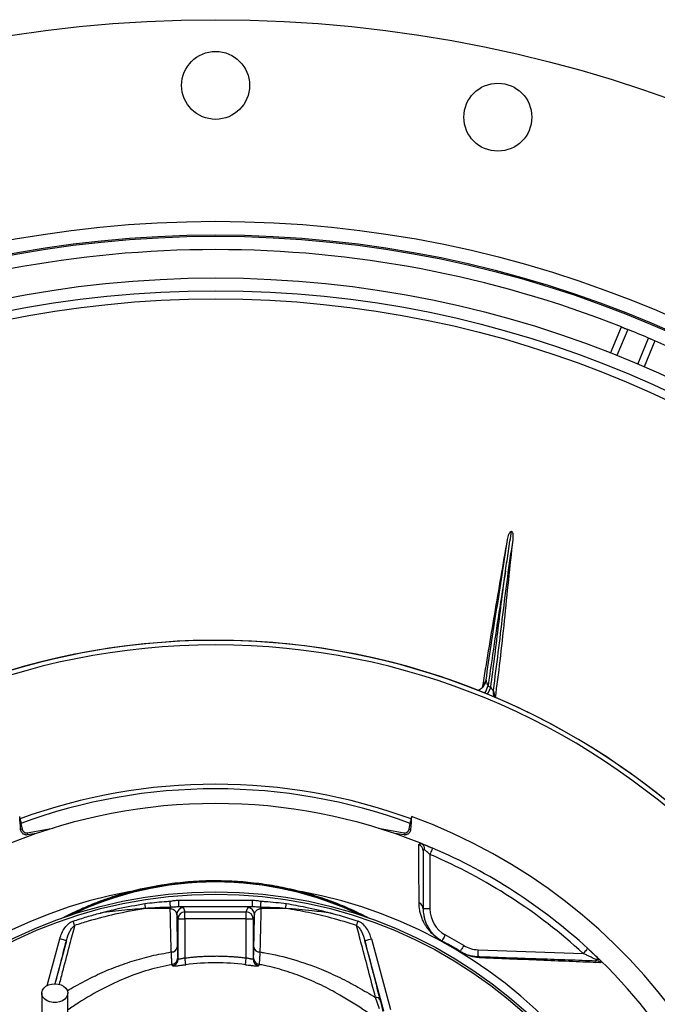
# Model space of a CAD drawing. Header units: millimetres. Extents: x 3239 to 9129, y 3304 to 9194.
# Tile 11 of 12: x 5751 to 7159, y 7021 to 9194. Entities that reach past the tile are written whole.
import ezdxf

# ---------------------------------------------------------------- set-up
doc = ezdxf.new("R2010")
doc.units = ezdxf.units.MM
doc.header["$LTSCALE"] = 5

msp = doc.modelspace()

# ---------------------------------------------------------------- linework, layer by layer
at = {"color": 7, "linetype": 'Continuous', "lineweight": 25}
for p, q in [((7055.4, 8458.3), (7079.4, 8516)), ((7153.3, 8485.4), (7129.3, 8427.7)), ((6785.1, 7723.2), (6791.2, 7720.8)), ((5753.4, 7424.7), (5751.2, 7435.3)), ((6616.1, 7435.3), (6613.9, 7424.7)), ((5753.4, 7424.7), (5754.1, 7420.3)), ((5754.1, 7420.3), (5756.4, 7407.5)), ((6610.9, 7407.5), (6613.1, 7420.3)), ((6613.1, 7420.3), (6613.9, 7424.7)), ((5756.4, 7407.5), (5753.2, 7406.9)), ((5767.5, 7399.7), (5824.3, 7409.7)), ((5767.5, 7399.7), (5768.4, 7394.8)), ((6543, 7409.7), (6599.8, 7399.7)), ((6599.8, 7399.7), (6598.9, 7394.8)), ((6610.9, 7407.5), (6614, 7406.9)), ((6638.1, 7375.9), (6662.8, 7365.6)), ((6656.9, 7351.8), (6656.9, 7231.3)), ((6102.3, 7235.9), (6102.3, 7250.9)), ((6102.3, 7250.9), (6265, 7250.9)), ((6265, 7235.9), (6265, 7250.9)), ((6100.9, 7209.8), (6097.8, 7219.1)), ((6265, 7235.9), (6102.3, 7235.9)), ((6112.8, 7234.1), (6115.9, 7224.8)), ((6115.9, 7209.8), (6115.9, 7224.8)), ((6115.9, 7224.8), (6251.4, 7224.8)), ((6251.4, 7224.8), (6254.5, 7234.1)), ((6251.4, 7209.8), (6251.4, 7224.8)), ((6269.5, 7219.1), (6266.4, 7209.8)), ((6656.9, 7231.3), (6641.9, 7231.3)), ((6100.9, 7120.7), (6100.9, 7209.8)), ((6100.9, 7209.8), (6115.9, 7209.8)), ((6115.9, 7209.8), (6115.9, 7123.2)), ((6251.4, 7209.8), (6115.9, 7209.8)), ((6251.4, 7123.2), (6251.4, 7209.8)), ((6251.4, 7209.8), (6266.4, 7209.8)), ((6266.4, 7209.8), (6266.4, 7120.7)), ((6554.9, 7005.6), (6513.1, 7161.4)), ((6527.6, 7165.3), (6569.4, 7009.4)), ((6762.9, 7141.3), (6995, 7133.2)), ((6100, 7123.7), (6100.9, 7120.7)), ((6266.4, 7120.7), (6267.2, 7123.7)), ((6545.2, 7010.9), (6536.8, 7035.7))]:
    msp.add_line(p, q, dxfattribs=at)
at = {"color": 8, "linetype": 'Continuous', "lineweight": 25}
for p, q in [((7093.3, 8510.5), (7069.4, 8452.7)), ((7115.6, 8433.6), (7139.5, 8491.3)), ((5812.2, 7062.5), (5839.7, 7165.3)), ((5854.2, 7161.4), (5828.7, 7066.2))]:
    msp.add_line(p, q, dxfattribs=at)
at = {"color": 7, "linetype": 'Continuous', "lineweight": 25, "flags": 128}
for points in [[(6662.8, 7365.6), (6662.7, 7365.3), (6662.3, 7364.6), (6661.8, 7363.3), (6661, 7361.6), (6660.1, 7359.5), (6659.1, 7357.1), (6658, 7354.5), (6656.9, 7351.8)], [(6029.2, 7232.6), (6029, 7233.7), (6028.8, 7234.9), (6028.6, 7236.1), (6028.4, 7237.5), (6028.2, 7238.9), (6028, 7240.3), (6027.7, 7241.8), (6027.5, 7243.3)], [(6084, 7235), (6083.9, 7236.1), (6083.8, 7237.4), (6083.8, 7238.9), (6083.7, 7240.6), (6083.6, 7242.4), (6083.5, 7244.4), (6083.4, 7246.4), (6083.3, 7248.5)], [(6283.3, 7235), (6283.4, 7236.1), (6283.4, 7237.4), (6283.5, 7238.9), (6283.6, 7240.6), (6283.7, 7242.4), (6283.8, 7244.4), (6283.9, 7246.4), (6284, 7248.5)], [(6338.1, 7232.6), (6338.3, 7233.7), (6338.5, 7234.9), (6338.7, 7236.1), (6338.9, 7237.5), (6339.1, 7238.9), (6339.3, 7240.3), (6339.6, 7241.8), (6339.8, 7243.3)], [(5872.5, 7194.9), (5872.2, 7195.9), (5871.8, 7197), (5871.4, 7198.2), (5871, 7199.4), (5870.6, 7200.6), (5870.2, 7201.9), (5869.7, 7203.2), (5869.3, 7204.5)], [(6494.8, 7194.9), (6495.1, 7195.9), (6495.5, 7197), (6495.9, 7198.2), (6496.3, 7199.4), (6496.7, 7200.6), (6497.1, 7201.9), (6497.5, 7203.2), (6498, 7204.5)], [(6690.6, 7174.3), (6689.2, 7171.7), (6687.9, 7169.2), (6686.6, 7167), (6685.5, 7165), (6684.6, 7163.3), (6684, 7162.1), (6683.5, 7161.4), (6683.4, 7161.1)], [(5854.2, 7161.4), (5853.9, 7161.5), (5853, 7161.7), (5851.6, 7162.1), (5849.8, 7162.6), (5847.7, 7163.1), (5845.2, 7163.8), (5842.5, 7164.5), (5839.7, 7165.3)], [(6513.1, 7161.4), (6513.4, 7161.5), (6514.3, 7161.7), (6515.6, 7162.1), (6517.4, 7162.6), (6519.6, 7163.1), (6522.1, 7163.8), (6524.8, 7164.5), (6527.6, 7165.3)], [(6683.4, 7161.1), (6683.4, 7161.1), (6683.4, 7161.1), (6683.4, 7161.1), (6683.4, 7161), (6683.3, 7161), (6683.3, 7160.9), (6683.3, 7160.9), (6683.2, 7160.8)], [(6731.4, 7150.7), (6729.9, 7148.2), (6728.4, 7145.8), (6727.1, 7143.6), (6725.9, 7141.7), (6724.9, 7140.1), (6724.2, 7138.9), (6723.8, 7138.1), (6723.6, 7137.9)], [(6723.6, 7137.9), (6723.6, 7137.9), (6723.6, 7137.9), (6723.6, 7137.9), (6723.6, 7137.8), (6723.5, 7137.8), (6723.5, 7137.7), (6723.5, 7137.6), (6723.4, 7137.6)], [(6762.9, 7141.3), (6762.8, 7138.4), (6762.7, 7135.6), (6762.6, 7133), (6762.5, 7130.7), (6762.5, 7128.8), (6762.4, 7127.5), (6762.4, 7126.6), (6762.4, 7126.3)], [(7005.1, 7144.3), (7004.9, 7144), (7004.4, 7143.4), (7003.4, 7142.4), (7002.2, 7141), (7000.6, 7139.3), (6998.9, 7137.4), (6997, 7135.4), (6995, 7133.2)], [(7005.1, 7144.3), (7012.9, 7137.1), (7034, 7116.9)], [(6117.8, 7108.4), (6117.7, 7108.9), (6117.6, 7109.8), (6117.4, 7111.3), (6117.2, 7113.1), (6116.9, 7115.3), (6116.6, 7117.8), (6116.2, 7120.5), (6115.9, 7123.2)], [(6249.5, 7108.4), (6249.6, 7108.9), (6249.7, 7109.8), (6249.9, 7111.3), (6250.1, 7113.1), (6250.4, 7115.3), (6250.7, 7117.8), (6251, 7120.5), (6251.4, 7123.2)], [(5828.6, 7066.2), (5835.8, 7065.6), (5842.5, 7063.7), (5848.3, 7060.7), (5852.9, 7056.7), (5856, 7052), (5857.3, 7046.9), (5856.9, 7041.7), (5854.7, 7036.8), (5850.8, 7032.4), (5845.5, 7028.9), (5839.2, 7026.4), (5832.2, 7025.1), (5825, 7025.1), (5818.1, 7026.4), (5811.7, 7028.9), (5806.5, 7032.4), (5802.6, 7036.8), (5800.4, 7041.7), (5799.9, 7046.9), (5801.3, 7052), (5804.4, 7056.7), (5809, 7060.7), (5814.8, 7063.7), (5821.5, 7065.6), (5828.6, 7066.2)]]:
    msp.add_lwpolyline(points, dxfattribs=at)
at = {"color": 7, "linetype": 'Continuous', "lineweight": 25}
for centre, radius in [((6183.6, 6249.1), 2945), ((6183.6, 9049.1), 75), ((6806.7, 8978.9), 75), ((6183.6, 6249.1), 2500), ((6183.6, 6249.1), 2470), ((6183.6, 6249.1), 2467), ((6183.6, 6249.1), 2375), ((6183.6, 6249.1), 2346.9), ((6183.6, 6249.1), 2328.7), ((6183.6, 6249.1), 1020), ((6183.6, 6249.1), 1015)]:
    msp.add_circle(centre, radius, dxfattribs=at)
for centre, radius, start, end in [((6183.6, 6249.1), 2437.5, 68.4403, 111.5597), ((6183.6, 6249.1), 2437.5, 66.9123, 68.0877), ((6183.6, 6249.1), 2437.5, 23.4403, 66.5597), ((6183.6, 6249.1), 1575, 273.774, 266.226), ((6183.6, 6249.1), 1575, 273.774, 157.5), ((6183.6, 6249.1), 1565, 273.8174, 266.1826), ((6751.7, 7740.5), 29.3, 320.4105, 351.6789), ((6824.9, 7710.9), 28.9, 172.9932, 201.9375), ((6183.6, 6249.1), 1257.5, 69.9315, 110.067), ((6183.6, 6249.1), 1247.5, 69.8618, 110.1382), ((6183.6, 6249.1), 1215, 68.1183, 111.8817), ((6183.6, 6249.1), 1262.6, 290.0275, 69.9725), ((5765.9, 7409.1), 9.59, 190, 280), ((6601.4, 7409.1), 9.59, 260, 350), ((6627.3, 7359.9), 14.6, 0.4741, 69.9722), ((6183.6, 6249.1), 1200, 47.4582, 66.7751), ((6183.6, 6249.1), 1215, 47.4582, 66.7751), ((6183.6, 6554.1), 737.5, 63.7466, 116.2534), ((6183.6, 6249.1), 1038.2, 100.4364, 259.5636), ((6000.5, 7278.6), 9.85, 240.0427, 281.6895), ((6366.8, 7278.6), 9.85, 258.3105, 299.9573), ((6183.6, 6249.1), 1038.2, 280.4364, 79.5636), ((6627.3, 7231.2), 14.5, 0.4502, 67.5658), ((6107.5, 7229.5), 24.1, 166.7905, 173.1869), ((6112.8, 7219.1), 15, 90.0264, 179.9039), ((6115.9, 7209.8), 15, 90.0261, 179.9039), ((6251.4, 7209.8), 15, 0.0961, 89.9739), ((6254.5, 7219.1), 15, 0.0963, 89.9735), ((6259.8, 7229.5), 24.1, 6.8129, 13.2124), ((6721.9, 7231.3), 65, 180, 241.279), ((6183.6, 6249.1), 1055, 58.721, 61.279), ((6183.6, 6249.1), 1039.6, 58.721, 61.279), ((6183.6, 6249.1), 1040, 58.721, 61.279), ((6765.2, 7206.3), 65, 238.721, 268), ((6086.3, 7149.5), 13.1, 268.3218, 349.7583), ((6281, 7149.5), 13.1, 190.2398, 271.6729), ((6085, 7123.8), 15, 280.4624, 359.9019), ((6085.9, 7120.8), 15, 280.4469, 359.8715), ((6281.4, 7120.8), 15, 180.1285, 259.5531), ((6282.2, 7123.8), 15, 180.0982, 259.5371), ((6761.9, 7113.4), 13, 51.1748, 87.7707), ((7022, 7103.4), 13.8, 41.9581, 87.7201), ((6183.6, 6249.1), 1215, 13.4126, 45.5852), ((6538.6, 7026.7), 9.22, 32.5796, 100.9485)]:
    msp.add_arc(centre, radius, start, end, dxfattribs=at)
at = {"color": 8, "linetype": 'Continuous', "lineweight": 25}
for centre, radius, start, end in [((6544.9, 7821.5), 259.5, 333.9491, 337.7381), ((6557.3, 7817.7), 253.2, 333.6085, 337.5016), ((6183.6, 6554.1), 736.8, 64.1486, 115.8514)]:
    msp.add_arc(centre, radius, start, end, dxfattribs=at)
at = {"color": 7, "linetype": 'Continuous', "lineweight": 25}
for points, knots in [([(7079.4, 8516), (7079.7, 8515.9), (7080.1, 8515.7), (7083.2, 8514.5), (7086.1, 8513.3), (7089.6, 8511.9), (7091.8, 8511.1), (7093, 8510.6), (7093.3, 8510.5)], [0, 0, 0, 0, 0.420918, 0.59041, 0.800304, 0.888882, 0.978271, 1, 1, 1, 1]), ([(7139.5, 8491.3), (7140.3, 8491), (7142, 8490.3), (7144.7, 8489.1), (7148, 8487.7), (7151.8, 8486), (7153.2, 8485.5), (7153.3, 8485.4), (7153.3, 8485.4)], [0, 0, 0, 0, 0.07449, 0.148613, 0.275874, 0.500914, 0.923768, 1, 1, 1, 1]), ([(6823.7, 7977.9), (6825.8, 7992.4), (6828, 8006.9), (6832.3, 8035.9), (6834.5, 8050.4), (6836.8, 8064.9)], [0, 0, 0, 0, 0.5, 0.5, 1, 1, 1, 1]), ([(6828, 8046.7), (6828.9, 8050.7), (6829.9, 8055.5), (6832.3, 8060.9), (6833.6, 8062.9), (6834.8, 8064.2), (6835.6, 8064.7), (6836.3, 8064.9), (6836.7, 8064.9), (6836.8, 8064.9)], [0, 0, 0, 0, 0.571754, 0.702656, 0.837494, 0.90099, 0.95202, 0.983582, 1, 1, 1, 1]), ([(6836.8, 8064.9), (6837, 8064.8), (6837.4, 8064.6), (6838.2, 8063.8), (6839.4, 8061.4), (6840.3, 8055.4), (6839.9, 8050), (6839.6, 8046.4)], [0, 0, 0, 0, 0.030068, 0.077911, 0.166531, 0.447978, 1, 1, 1, 1]), ([(6773.1, 7720.5), (6781.9, 7774.3), (6799.7, 7883.1), (6818.5, 7991.8), (6828, 8046.7)], [0, 0, 0, 0, 0.494528, 1, 1, 1, 1]), ([(6780.7, 7736.3), (6787.9, 7788.1), (6795.9, 7839.8), (6808.1, 7917.4), (6812.2, 7943.2), (6818.2, 7982), (6820.2, 7995), (6824.2, 8020.8), (6826.1, 8033.8), (6828, 8046.7)], [0, 0, 0, 0, 0.5, 0.5, 0.75, 0.75, 0.875, 0.875, 1, 1, 1, 1]), ([(6839.6, 8046.4), (6831, 7991.3), (6823.9, 7936), (6810.2, 7825.2), (6803.7, 7769.8), (6796.2, 7714.5)], [0, 0, 0, 0, 0.5, 0.5, 1, 1, 1, 1]), ([(6839.6, 8046.4), (6836.3, 8016.7), (6829.8, 7957.2), (6820.8, 7867.9), (6811.6, 7781.2), (6804.2, 7724.5), (6800.6, 7697.4)], [0, 0, 0, 0, 0.255549, 0.511105, 0.766658, 1, 1, 1, 1]), ([(6823.7, 7977.9), (6813.9, 7916.3), (6800.4, 7831.5), (6788.4, 7746.5), (6785.1, 7723.2)], [0, 0, 0, 0, 0.726072, 1, 1, 1, 1]), ([(6791.2, 7720.8), (6796.9, 7763.6), (6802.1, 7806.5), (6812.6, 7892.2), (6817.9, 7935.1), (6823.7, 7977.9)], [0, 0, 0, 0, 0.5, 0.5, 1, 1, 1, 1]), ([(6774.2, 7721.9), (6773.8, 7721.3), (6772.2, 7719.2), (6768.7, 7716.5), (6765, 7714.2), (6762.7, 7713.5), (6762, 7713.2)], [0, 0, 0, 0, 0.139218, 0.507924, 0.846373, 1, 1, 1, 1]), ([(6780.7, 7736.3), (6780.8, 7735.7), (6780.8, 7734.5), (6781.6, 7731.8), (6782.7, 7728.6), (6783.9, 7725.7), (6784.8, 7723.8), (6785.1, 7723.2)], [0, 0, 0, 0, 0.179011, 0.392721, 0.633491, 0.880714, 1, 1, 1, 1]), ([(6791.2, 7720.8), (6791.7, 7719.8), (6792.5, 7718.3), (6793.6, 7716.5), (6794.3, 7715.5), (6794.9, 7714.8), (6795.5, 7714.3), (6795.9, 7714.2), (6796.1, 7714.3), (6796.2, 7714.4), (6796.2, 7714.5)], [0, 0, 0, 0, 0.30868, 0.465677, 0.555199, 0.658304, 0.745851, 0.857732, 0.929926, 1, 1, 1, 1]), ([(5768.4, 7394.8), (5767.7, 7394.6), (5767.1, 7394.6), (5766.1, 7394.6), (5765.7, 7394.6), (5764.5, 7394.7), (5763.9, 7394.8), (5762.1, 7395.3), (5761.1, 7395.7), (5759.5, 7396.5), (5758.8, 7397), (5757.5, 7398), (5757, 7398.6), (5755.5, 7400.3), (5754.7, 7401.5), (5753.7, 7404.1), (5753.3, 7405.5), (5753.2, 7406.9)], [0, 0, 0, 0, 0.03125, 0.03125, 0.0625, 0.0625, 0.125, 0.125, 0.25, 0.25, 0.375, 0.375, 0.5, 0.5, 0.75, 0.75, 1, 1, 1, 1]), ([(6614, 7406.9), (6613.9, 7405.5), (6613.6, 7404.1), (6612.5, 7401.5), (6611.8, 7400.3), (6610.3, 7398.6), (6609.8, 7398), (6608.5, 7397), (6607.8, 7396.5), (6606.1, 7395.7), (6605.2, 7395.3), (6603.4, 7394.8), (6602.7, 7394.7), (6601.6, 7394.6), (6601.1, 7394.6), (6600.1, 7394.6), (6599.6, 7394.6), (6598.9, 7394.8)], [0, 0, 0, 0, 0.25, 0.25, 0.5, 0.5, 0.625, 0.625, 0.75, 0.75, 0.875, 0.875, 0.9375, 0.9375, 0.96875, 0.96875, 1, 1, 1, 1]), ([(6632.3, 7373.6), (6632.3, 7374.4), (6632.8, 7375), (6634.8, 7375.7), (6636.3, 7375.8), (6638.2, 7375.7)], [0, 0, 0, 0, 0.5, 0.5, 1, 1, 1, 1]), ([(6636.5, 7376.5), (6637.2, 7376.3), (6637.9, 7375.9), (6639.6, 7375.3), (6640.5, 7374.9), (6642.5, 7374.1), (6643.5, 7373.7), (6645.6, 7372.8), (6646.7, 7372.4), (6650.2, 7370.9), (6652.6, 7369.9), (6656.3, 7368.3), (6657.6, 7367.8), (6660.2, 7366.7), (6661.5, 7366.2), (6662.8, 7365.6)], [0, 0, 0, 0, 0.125, 0.125, 0.25, 0.25, 0.375, 0.375, 0.5, 0.5, 0.75, 0.75, 0.875, 0.875, 1, 1, 1, 1]), ([(6638.2, 7375.7), (6639.2, 7375.1), (6640.2, 7374.3), (6641.4, 7372.9), (6641.8, 7372.4), (6642.4, 7371.3), (6642.7, 7370.8), (6643.6, 7369), (6644, 7367.7), (6644.3, 7365.7), (6644.4, 7365), (6644.4, 7363.6), (6644.4, 7362.9), (6644.4, 7362.2)], [0, 0, 0, 0, 0.25, 0.25, 0.375, 0.375, 0.5, 0.5, 0.75, 0.75, 0.875, 0.875, 1, 1, 1, 1]), ([(6644.4, 7362.2), (6644, 7362.2), (6643.6, 7362.2), (6642.9, 7362), (6642.7, 7361.9), (6642, 7361.3), (6641.9, 7360.8), (6641.9, 7360.1)], [0, 0, 0, 0, 0.25, 0.25, 0.5, 0.5, 1, 1, 1, 1]), ([(6656.9, 7351.8), (6654.6, 7353.8), (6652.3, 7355.7), (6649, 7358.4), (6648, 7359.3), (6646.1, 7360.8), (6645.2, 7361.6), (6644.4, 7362.2)], [0, 0, 0, 0, 0.5, 0.5, 0.75, 0.75, 1, 1, 1, 1]), ([(5995.6, 7270.1), (6025.6, 7277.9), (6056.3, 7283.9), (6103.3, 7290), (6119.1, 7291.5), (6143.2, 7293.1), (6151.2, 7293.5), (6163.4, 7293.9), (6167.4, 7294), (6175.5, 7294.1), (6179.6, 7294.1), (6216, 7294.1), (6247.8, 7292), (6294.9, 7286), (6310.4, 7283.5), (6333.6, 7279), (6341.4, 7277.3), (6356.6, 7273.9), (6364.2, 7272), (6371.7, 7270.1)], [0, 0, 0, 0, 0.25, 0.25, 0.375, 0.375, 0.4375, 0.4375, 0.46875, 0.46875, 0.5, 0.5, 0.75, 0.75, 0.875, 0.875, 0.9375, 0.9375, 1, 1, 1, 1]), ([(5929.1, 7222.4), (5929.2, 7222.4), (5942.3, 7225.9), (5974.8, 7234), (6007.8, 7239.8), (6027.5, 7243.3)], [0, 0, 0, 0, 0.002902, 0.4034, 1, 1, 1, 1]), ([(6027.5, 7243.3), (6041.7, 7245), (6060.2, 7247.3), (6078.9, 7248.3), (6083.3, 7248.5)], [0, 0, 0, 0, 0.76355, 1, 1, 1, 1]), ([(6083.3, 7248.5), (6086.4, 7249.1), (6092.7, 7250.2), (6099.1, 7250.6), (6102.3, 7250.9)], [0, 0, 0, 0, 0.501177, 1, 1, 1, 1]), ([(6265, 7250.9), (6268.2, 7250.6), (6274.6, 7250.2), (6280.8, 7249.1), (6284, 7248.5)], [0, 0, 0, 0, 0.497982, 1, 1, 1, 1]), ([(6284, 7248.5), (6287, 7248.4), (6305.7, 7247.4), (6324.3, 7245.1), (6339.8, 7243.3)], [0, 0, 0, 0, 0.162937, 1, 1, 1, 1]), ([(6339.8, 7243.3), (6353.8, 7240.8), (6386.8, 7235.1), (6419.5, 7227.4), (6438.1, 7222.4), (6438.2, 7222.4)], [0, 0, 0, 0, 0.424994, 0.997098, 1, 1, 1, 1]), ([(6683.2, 7160.8), (6682, 7161.4), (6680.8, 7162.1), (6678.6, 7163.5), (6677.4, 7164.2), (6674.3, 7166.3), (6672.4, 7167.7), (6668.8, 7170.4), (6667.3, 7171.7), (6664.4, 7174.2), (6663.1, 7175.4), (6660.7, 7177.7), (6659.6, 7178.8), (6657.6, 7181.1), (6656.6, 7182.1), (6654, 7185.3), (6652.4, 7187.3), (6649.6, 7191.1), (6648.4, 7193), (6646.1, 7196.6), (6645.1, 7198.4), (6642.3, 7203.6), (6640.8, 7206.9), (6638.3, 7213.3), (6637.3, 7216.4), (6635.6, 7222.4), (6634.9, 7225.3), (6633.4, 7233.9), (6632.9, 7239.3), (6632.9, 7244.6)], [0, 0, 0, 0, 0.015625, 0.015625, 0.03125, 0.03125, 0.0625, 0.0625, 0.09375, 0.09375, 0.125, 0.125, 0.15625, 0.15625, 0.1875, 0.1875, 0.25, 0.25, 0.3125, 0.3125, 0.375, 0.375, 0.5, 0.5, 0.625, 0.625, 0.75, 0.75, 1, 1, 1, 1]), ([(5869.3, 7204.5), (5879.4, 7207.8), (5899.2, 7214.2), (5919.3, 7219.7), (5929.1, 7222.4)], [0, 0, 0, 0, 0.509875, 1, 1, 1, 1]), ([(6029.2, 7232.6), (6006.6, 7228.6), (5963.9, 7221), (5911.9, 7207.4), (5882.5, 7198.1), (5872.5, 7194.9)], [0, 0, 0, 0, 0.42754, 0.804707, 1, 1, 1, 1]), ([(6029.2, 7232.6), (6013.8, 7231.3), (5980.4, 7228.6), (5947.1, 7224.6), (5929.1, 7222.4)], [0, 0, 0, 0, 0.460906, 1, 1, 1, 1]), ([(6084, 7235), (6079.6, 7234.9), (6061.3, 7234.5), (6043.1, 7233.4), (6029.2, 7232.6)], [0, 0, 0, 0, 0.237772, 1, 1, 1, 1]), ([(6083.5, 7232.4), (6073.6, 7232.4), (6055.4, 7232.5), (6037.4, 7232.6), (6029.2, 7232.6)], [0, 0, 0, 0, 0.546931, 1, 1, 1, 1]), ([(6085.9, 7136.4), (6085.4, 7152.8), (6084.6, 7184.8), (6083.9, 7216.7), (6083.5, 7232.4)], [0, 0, 0, 0, 0.50918, 1, 1, 1, 1]), ([(6083.5, 7232.4), (6084.3, 7232.3), (6085.8, 7232.1), (6088.3, 7231.4), (6091.7, 7229.8), (6095.4, 7226.4), (6097.4, 7222.6), (6097.7, 7220), (6097.8, 7219.1)], [0, 0, 0, 0, 0.062871, 0.105693, 0.228992, 0.457722, 0.829414, 1, 1, 1, 1]), ([(6102.3, 7235.9), (6099.3, 7235.8), (6093.3, 7235.5), (6087.1, 7235.2), (6084, 7235)], [0, 0, 0, 0, 0.49904, 1, 1, 1, 1]), ([(6097.8, 7219.1), (6097.9, 7211.5), (6098.4, 7187.6), (6098.8, 7163.5), (6099.1, 7147.2)], [0, 0, 0, 0, 0.319499, 1, 1, 1, 1]), ([(6112.8, 7234.1), (6112.6, 7234.3), (6112.3, 7234.6), (6110.2, 7235.1), (6107, 7235.5), (6103.7, 7235.8), (6102.3, 7235.9)], [0, 0, 0, 0, 0.241363, 0.507947, 0.781172, 1, 1, 1, 1]), ([(6265, 7235.9), (6262.8, 7235.7), (6258.5, 7235.3), (6255.3, 7234.7), (6254.8, 7234.3), (6254.5, 7234.1)], [0, 0, 0, 0, 0.357556, 0.673595, 1, 1, 1, 1]), ([(6283.3, 7235), (6281.3, 7235.1), (6277.1, 7235.2), (6271.1, 7235.8), (6267.1, 7235.9), (6265, 7235.9)], [0, 0, 0, 0, 0.325335, 0.659459, 1, 1, 1, 1]), ([(6269.5, 7219.1), (6269.9, 7221.3), (6270.6, 7224.8), (6274.3, 7228.8), (6277.8, 7230.9), (6280.6, 7231.9), (6282.3, 7232.2), (6283.3, 7232.3), (6283.8, 7232.4)], [0, 0, 0, 0, 0.448434, 0.694806, 0.856923, 0.932302, 0.960961, 1, 1, 1, 1]), ([(6283.8, 7232.4), (6283.4, 7216.7), (6282.7, 7184.8), (6281.8, 7152.8), (6281.4, 7136.4)], [0, 0, 0, 0, 0.490815, 1, 1, 1, 1]), ([(6338.1, 7232.6), (6329, 7233.3), (6319.9, 7233.8), (6301.6, 7234.6), (6292.5, 7234.8), (6283.3, 7235)], [0, 0, 0, 0, 0.5, 0.5, 1, 1, 1, 1]), ([(6494.8, 7194.9), (6476.4, 7200.6), (6441.5, 7211.4), (6389.1, 7223.8), (6355.1, 7229.7), (6338.1, 7232.6)], [0, 0, 0, 0, 0.358679, 0.67891, 1, 1, 1, 1]), ([(6438.2, 7222.4), (6424.5, 7224.1), (6391.2, 7228.2), (6357.8, 7231), (6338.1, 7232.6)], [0, 0, 0, 0, 0.410861, 1, 1, 1, 1]), ([(6438.2, 7222.4), (6439.5, 7222.1), (6459.6, 7216.7), (6479.4, 7210.4), (6498, 7204.5)], [0, 0, 0, 0, 0.063467, 1, 1, 1, 1]), ([(6641.9, 7231.3), (6641.9, 7226.9), (6642.2, 7222.4), (6643.4, 7215.4), (6643.9, 7213), (6645.2, 7208.1), (6646.1, 7205.5), (6648, 7200.3), (6649.2, 7197.6), (6651.4, 7193.3), (6652.2, 7191.9), (6654, 7188.9), (6655, 7187.3), (6657.2, 7184.1), (6658.4, 7182.5), (6661.2, 7179), (6662.8, 7177.2), (6665.7, 7174.2), (6666.8, 7173.2), (6669.1, 7171.1), (6670.4, 7170), (6672.6, 7168.2), (6673.4, 7167.6), (6675.1, 7166.4), (6676, 7165.7), (6677.9, 7164.4), (6678.9, 7163.7), (6681.1, 7162.4), (6682.2, 7161.8), (6683.4, 7161.1)], [0, 0, 0, 0, 0.25, 0.25, 0.375, 0.375, 0.5, 0.5, 0.625, 0.625, 0.6875, 0.6875, 0.75, 0.75, 0.8125, 0.8125, 0.875, 0.875, 0.90625, 0.90625, 0.9375, 0.9375, 0.953125, 0.953125, 0.96875, 0.96875, 0.984375, 0.984375, 1, 1, 1, 1]), ([(5839.7, 7165.3), (5841.1, 7169.6), (5843.8, 7178.4), (5850.5, 7189.9), (5858.6, 7198.9), (5865.4, 7203.2), (5869, 7204.4), (5869.3, 7204.5)], [0, 0, 0, 0, 0.269655, 0.538722, 0.778596, 0.978766, 1, 1, 1, 1]), ([(5854.2, 7161.4), (5856.4, 7168.4), (5859.6, 7178.4), (5866.3, 7189.6), (5870.6, 7193.3), (5872.5, 7194.9)], [0, 0, 0, 0, 0.5718, 0.808177, 1, 1, 1, 1]), ([(6536.8, 7035.7), (6531.5, 7055.8), (6520.9, 7095.9), (6507, 7148.7), (6498.4, 7181.1), (6494.8, 7194.9)], [0, 0, 0, 0, 0.364122, 0.727927, 1, 1, 1, 1]), ([(6494.8, 7194.9), (6496.7, 7193.2), (6501.2, 7189.4), (6507.8, 7178.1), (6511, 7168.2), (6513.1, 7161.4)], [0, 0, 0, 0, 0.194552, 0.450243, 1, 1, 1, 1]), ([(6527.6, 7165.3), (6526.3, 7169.4), (6523.7, 7177.8), (6517.1, 7189.3), (6508.9, 7199.2), (6501.4, 7202.8), (6498, 7204.5)], [0, 0, 0, 0, 0.254961, 0.517386, 0.775934, 1, 1, 1, 1]), ([(6513.1, 7161.4), (6518.4, 7140.6), (6523.8, 7119.5), (6534.9, 7076.2), (6540.5, 7054.1), (6546.3, 7031.6)], [0, 0, 0, 0, 0.5, 0.5, 1, 1, 1, 1]), ([(6087.8, 7109), (6087.7, 7109.3), (6087.5, 7110.2), (6087.3, 7112.9), (6087.1, 7114.7), (6086.8, 7119.4), (6086.6, 7122.2), (6086.3, 7127.1), (6086.2, 7128.8), (6086.1, 7132.4), (6086, 7134.4), (6085.9, 7136.4)], [0, 0, 0, 0, 0.25, 0.25, 0.5, 0.5, 0.75, 0.75, 0.875, 0.875, 1, 1, 1, 1]), ([(6099.1, 7147.2), (6099.2, 7143.9), (6099.3, 7137.4), (6099.5, 7130.4), (6099.8, 7125.4), (6100, 7124.3), (6100, 7123.7)], [0, 0, 0, 0, 0.246303, 0.50038, 0.746213, 1, 1, 1, 1]), ([(6267.2, 7123.7), (6267.3, 7124.3), (6267.5, 7125.4), (6267.8, 7130.4), (6268, 7137.5), (6268.1, 7143.9), (6268.2, 7147.2)], [0, 0, 0, 0, 0.250962, 0.510437, 0.751559, 1, 1, 1, 1]), ([(6281.4, 7136.4), (6281.2, 7132.4), (6281, 7128.7), (6280.8, 7123.9), (6280.7, 7122.4), (6280.5, 7119.6), (6280.4, 7118.3), (6280.2, 7114.8), (6280, 7112.9), (6279.8, 7110.9), (6279.8, 7110.3), (6279.6, 7109.5), (6279.6, 7109.2), (6279.5, 7109)], [0, 0, 0, 0, 0.25, 0.25, 0.375, 0.375, 0.5, 0.5, 0.75, 0.75, 0.875, 0.875, 1, 1, 1, 1]), ([(6281.4, 7136.4), (6285, 7135.8), (6310, 7131.7), (6355.8, 7120.8), (6411, 7101.6), (6458.2, 7080.2), (6498.2, 7059.2), (6523.9, 7043.5), (6536.8, 7035.7)], [0, 0, 0, 0, 0.039622, 0.274793, 0.50996, 0.673205, 0.836641, 1, 1, 1, 1]), ([(6770, 7123.5), (6767.3, 7123.6), (6764.5, 7123.8), (6758.5, 7124.6), (6755.3, 7125.1), (6749.9, 7126.4), (6748, 7126.9), (6743.9, 7128.1), (6741.7, 7128.9), (6738.2, 7130.2), (6737, 7130.7), (6734.5, 7131.8), (6733.2, 7132.3), (6730.5, 7133.6), (6729.1, 7134.4), (6726.3, 7135.9), (6724.8, 7136.7), (6723.4, 7137.6)], [0, 0, 0, 0, 0.25, 0.25, 0.5, 0.5, 0.625, 0.625, 0.75, 0.75, 0.8125, 0.8125, 0.875, 0.875, 0.9375, 0.9375, 1, 1, 1, 1]), ([(6723.6, 7137.9), (6725, 7137.1), (6726.3, 7136.3), (6728.2, 7135.3), (6728.8, 7135), (6730.1, 7134.4), (6730.7, 7134.1), (6732.5, 7133.2), (6733.6, 7132.8), (6735.7, 7131.9), (6736.8, 7131.5), (6739.7, 7130.4), (6741.5, 7129.8), (6744.8, 7128.9), (6746.3, 7128.5), (6750.6, 7127.5), (6753.2, 7127.1), (6758, 7126.6), (6760.3, 7126.4), (6762.4, 7126.3)], [0, 0, 0, 0, 0.0625, 0.0625, 0.09375, 0.09375, 0.125, 0.125, 0.1875, 0.1875, 0.25, 0.25, 0.375, 0.375, 0.5, 0.5, 0.75, 0.75, 1, 1, 1, 1]), ([(7022.8, 7119.8), (7021.7, 7120.3), (7020.7, 7120.8), (7018.5, 7121.9), (7017.4, 7122.4), (7014, 7124.1), (7011.6, 7125.2), (7006.9, 7127.5), (7004.6, 7128.7), (6999.8, 7130.9), (6997.4, 7132.1), (6995, 7133.2)], [0, 0, 0, 0, 0.125, 0.125, 0.25, 0.25, 0.5, 0.5, 0.75, 0.75, 1, 1, 1, 1]), ([(7005.1, 7144.3), (7007.8, 7141.8), (7010.5, 7139.3), (7015.7, 7134.5), (7018.3, 7132), (7022, 7128.5), (7023.3, 7127.3), (7025.6, 7125), (7026.8, 7123.9), (7029, 7121.7), (7030.1, 7120.7), (7032.2, 7118.7), (7033.1, 7117.8), (7034, 7116.9)], [0, 0, 0, 0, 0.25, 0.25, 0.5, 0.5, 0.625, 0.625, 0.75, 0.75, 0.875, 0.875, 1, 1, 1, 1]), ([(6088.6, 7106), (6088.6, 7105.9), (6088.9, 7105.8), (6089.6, 7105.7), (6090.2, 7105.6), (6091.3, 7105.6), (6091.7, 7105.6), (6092.6, 7105.7), (6093.1, 7105.7), (6094.7, 7105.8), (6095.9, 7105.9), (6098.6, 7106.1), (6100.1, 7106.3), (6103.2, 7106.6), (6104.9, 7106.8), (6107.5, 7107.1), (6108.4, 7107.2), (6110.3, 7107.5), (6111.2, 7107.6), (6114, 7107.9), (6115.9, 7108.1), (6117.8, 7108.4)], [0, 0, 0, 0, 0.125, 0.125, 0.25, 0.25, 0.3125, 0.3125, 0.375, 0.375, 0.5, 0.5, 0.625, 0.625, 0.75, 0.75, 0.8125, 0.8125, 0.875, 0.875, 1, 1, 1, 1]), ([(6115.9, 7123.2), (6114.9, 7123), (6114, 7122.7), (6112.1, 7122.3), (6111.2, 7122.1), (6109.4, 7121.6), (6108.5, 7121.4), (6106.9, 7121.1), (6106.2, 7120.9), (6104.8, 7120.7), (6104.1, 7120.6), (6103, 7120.4), (6102.5, 7120.4), (6101.3, 7120.3), (6100.9, 7120.5), (6100.9, 7120.7)], [0, 0, 0, 0, 0.125, 0.125, 0.25, 0.25, 0.375, 0.375, 0.5, 0.5, 0.625, 0.625, 0.75, 0.75, 1, 1, 1, 1]), ([(6115.9, 7123.2), (6117.6, 7123.4), (6121.1, 7123.9), (6126.3, 7124.5), (6131.5, 7125), (6136.7, 7125.5), (6141.9, 7125.9), (6147.1, 7126.3), (6152.3, 7126.6), (6157.5, 7126.9), (6162.8, 7127.1), (6168, 7127.3), (6173.2, 7127.5), (6178.4, 7127.5), (6185.1, 7127.6), (6193.3, 7127.5), (6203, 7127.2), (6212.7, 7126.8), (6222.4, 7126.2), (6232.1, 7125.4), (6241.8, 7124.4), (6248.2, 7123.6), (6251.4, 7123.2)], [0, 0, 0, 0, 0.038544, 0.07706, 0.115553, 0.154026, 0.192484, 0.230928, 0.269364, 0.307795, 0.346224, 0.384656, 0.423094, 0.461542, 0.500002, 0.571418, 0.642799, 0.714168, 0.785549, 0.856966, 0.928441, 1, 1, 1, 1]), ([(6249.5, 7108.4), (6227.6, 7111.2), (6205.7, 7112.6), (6161.6, 7112.6), (6139.6, 7111.2), (6117.8, 7108.4)], [0, 0, 0, 0, 0.5, 0.5, 1, 1, 1, 1]), ([(6249.5, 7108.4), (6251.4, 7108.1), (6253.3, 7107.9), (6257.1, 7107.4), (6258.9, 7107.2), (6261.5, 7106.9), (6262.4, 7106.8), (6264, 7106.6), (6264.9, 7106.5), (6267.2, 7106.3), (6268.7, 7106.1), (6271.4, 7105.9), (6272.6, 7105.8), (6274.7, 7105.7), (6275.6, 7105.6), (6276.7, 7105.6), (6277, 7105.6), (6277.6, 7105.7), (6277.8, 7105.7), (6278.4, 7105.8), (6278.6, 7105.9), (6278.7, 7106)], [0, 0, 0, 0, 0.125, 0.125, 0.25, 0.25, 0.3125, 0.3125, 0.375, 0.375, 0.5, 0.5, 0.625, 0.625, 0.75, 0.75, 0.8125, 0.8125, 0.875, 0.875, 1, 1, 1, 1]), ([(6266.4, 7120.7), (6266.4, 7120.6), (6266.3, 7120.5), (6265.9, 7120.4), (6265.6, 7120.3), (6264.8, 7120.4), (6264.3, 7120.4), (6263.2, 7120.6), (6262.5, 7120.7), (6261.1, 7120.9), (6260.4, 7121.1), (6258.8, 7121.4), (6257.9, 7121.6), (6256.1, 7122.1), (6255.2, 7122.3), (6253.3, 7122.7), (6252.4, 7123), (6251.4, 7123.2)], [0, 0, 0, 0, 0.125, 0.125, 0.25, 0.25, 0.375, 0.375, 0.5, 0.5, 0.625, 0.625, 0.75, 0.75, 0.875, 0.875, 1, 1, 1, 1]), ([(6279.5, 7109), (6279.3, 7108.4), (6279.1, 7107.5), (6278.8, 7106.4), (6278.7, 7106)], [0, 0, 0, 0, 0.622513, 1, 1, 1, 1]), ([(6762.4, 7126.3), (6786.8, 7125.5), (6810.3, 7124.6), (6855.8, 7123.1), (6877.8, 7122.3), (6920.8, 7120.8), (6941.7, 7120.1), (6982.7, 7118.6), (7002.8, 7117.9), (7022.5, 7117.2)], [0, 0, 0, 0, 0.25, 0.25, 0.5, 0.5, 0.75, 0.75, 1, 1, 1, 1]), ([(7032.2, 7112.7), (7012.4, 7113.5), (6992.2, 7114.3), (6950.9, 7116), (6929.8, 7116.9), (6886.5, 7118.7), (6864.2, 7119.6), (6818.3, 7121.5), (6794.7, 7122.5), (6770, 7123.5)], [0, 0, 0, 0, 0.25, 0.25, 0.5, 0.5, 0.75, 0.75, 1, 1, 1, 1]), ([(7022.5, 7117.2), (7023, 7117.2), (7023.4, 7117.2), (7023.9, 7117.4), (7024.1, 7117.6), (7024.1, 7118.1), (7024, 7118.4), (7023.5, 7119), (7023.2, 7119.4), (7022.8, 7119.8)], [0, 0, 0, 0, 0.25, 0.25, 0.5, 0.5, 0.75, 0.75, 1, 1, 1, 1]), ([(7032.2, 7118.5), (7031.5, 7118.9), (7030.9, 7119.2), (7029.4, 7119.7), (7028.7, 7119.9), (7027.1, 7120.1), (7026.2, 7120.2), (7025, 7120.1), (7024.5, 7120.1), (7023.6, 7119.9), (7023.2, 7119.9), (7022.8, 7119.8)], [0, 0, 0, 0, 0.25, 0.25, 0.5, 0.5, 0.75, 0.75, 0.875, 0.875, 1, 1, 1, 1]), ([(7032.2, 7118.5), (7032.7, 7117.5), (7033.1, 7116.7), (7033.7, 7115.2), (7033.9, 7114.6), (7033.9, 7113.6), (7033.7, 7113.2), (7033.2, 7112.7), (7032.8, 7112.6), (7032.2, 7112.7)], [0, 0, 0, 0, 0.25, 0.25, 0.5, 0.5, 0.75, 0.75, 1, 1, 1, 1]), ([(7034, 7116.9), (7033.7, 7117.2), (7033.4, 7117.5), (7032.7, 7118), (7032.4, 7118.3), (7032.2, 7118.5)], [0, 0, 0, 0, 0.5, 0.5, 1, 1, 1, 1]), ([(5799.9, 7045.6), (5799.9, 7032.5), (5799.9, 7008), (5799.9, 6974.1), (5799.9, 6945.5), (5799.9, 6922.3), (5799.9, 6902.9), (5799.9, 6885.5), (5799.9, 6858.3), (5799.9, 6821.9), (5799.9, 6789.4), (5799.9, 6768.8), (5799.9, 6758.6), (5799.9, 6749.2), (5799.9, 6740.9), (5799.9, 6733.5), (5799.9, 6726.5), (5799.9, 6719.2), (5799.9, 6710.5), (5799.9, 6700.6), (5799.9, 6690.2), (5799.9, 6680.4), (5799.9, 6671.8), (5799.9, 6664.7), (5799.9, 6658.9), (5799.9, 6655.7), (5799.9, 6654.1)], [0, 0, 0, 0, 0.062475, 0.116763, 0.162869, 0.200799, 0.230969, 0.259524, 0.288504, 0.370176, 0.452628, 0.476037, 0.498431, 0.519487, 0.539199, 0.557563, 0.574583, 0.593457, 0.617571, 0.651546, 0.69241, 0.74023, 0.795001, 0.856557, 0.924863, 1, 1, 1, 1]), ([(5857.4, 6654.1), (5857.4, 6655.4), (5857.4, 6658.1), (5857.4, 6662.5), (5857.4, 6667.7), (5857.4, 6673.6), (5857.4, 6680.2), (5857.4, 6687), (5857.4, 6693.8), (5857.4, 6701.1), (5857.4, 6709.6), (5857.4, 6720.3), (5857.4, 6733.1), (5857.4, 6748.1), (5857.4, 6767), (5857.4, 6790.1), (5857.4, 6816.8), (5857.4, 6843.8), (5857.4, 6867.4), (5857.4, 6889.1), (5857.4, 6910.7), (5857.4, 6937.3), (5857.4, 6968.9), (5857.4, 7005.5), (5857.4, 7031.7), (5857.4, 7045.6)], [0, 0, 0, 0, 0.062133, 0.118852, 0.17019, 0.216187, 0.256775, 0.291881, 0.321501, 0.345658, 0.375852, 0.40732, 0.441502, 0.478325, 0.515921, 0.568505, 0.620521, 0.669451, 0.715185, 0.743961, 0.78022, 0.823947, 0.875147, 0.933829, 1, 1, 1, 1]), ([(6546.3, 7031.6), (6547.5, 7027), (6549.9, 7017.7), (6552, 7009.3), (6553.1, 7005.1)], [0, 0, 0, 0, 0.4978061, 1, 1, 1, 1])]:
    msp.add_open_spline(points, degree=3, knots=knots, dxfattribs=at)
at = {"color": 8, "linetype": 'Continuous', "lineweight": 25}
for points, knots in [([(6774.1, 7720.8), (6775.1, 7723.3), (6777.7, 7729.7), (6779.6, 7733.8), (6780.7, 7736.3)], [0, 0, 0, 0, 0.394859, 1, 1, 1, 1]), ([(6796.2, 7714.5), (6797.5, 7711.1), (6799.3, 7706.5), (6799.4, 7700), (6799.4, 7698.2)], [0, 0, 0, 0, 0.722279, 1, 1, 1, 1]), ([(5843.1, 7210), (5850.6, 7214), (5864.5, 7221.3), (5888.5, 7232.4), (5913, 7242.8), (5939.4, 7252.8), (5967, 7262.1), (5986.2, 7267.4), (5995.6, 7270.1)], [0, 0, 0, 0, 0.188759, 0.349226, 0.509729, 0.675212, 0.840715, 1, 1, 1, 1]), ([(6371.7, 7270.1), (6386, 7266), (6414.8, 7257.7), (6448.1, 7245.2), (6473.5, 7234.7), (6491.7, 7226.5), (6508.4, 7218.4), (6518.3, 7213.2), (6523, 7210.8)], [0, 0, 0, 0, 0.245815, 0.494961, 0.622647, 0.75032, 0.880899, 1, 1, 1, 1]), ([(5872.5, 7194.9), (5868.9, 7181.1), (5860.3, 7148.7), (5848.9, 7105.4), (5840.9, 7075.1), (5838.2, 7064.9)], [0, 0, 0, 0, 0.330651, 0.772869, 1, 1, 1, 1]), ([(5829.7, 7065.7), (5831.9, 7074.1), (5839.1, 7102.3), (5847.2, 7133.8), (5853, 7156.9), (5854.2, 7161.4)], [0, 0, 0, 0, 0.25429, 0.854049, 1, 1, 1, 1]), ([(5856, 7050.7), (5861.9, 7054.2), (5882.2, 7066.3), (5916.2, 7083.6), (5958.1, 7102), (5999.5, 7116.6), (6042.1, 7128.5), (6071.3, 7133.8), (6085.9, 7136.4)], [0, 0, 0, 0, 0.083129, 0.286756, 0.463216, 0.639677, 0.819838, 1, 1, 1, 1]), ([(6087.8, 7109), (6070.2, 7105.2), (6035.1, 7097.6), (5984.3, 7079.5), (5932.7, 7055.1), (5890.4, 7031), (5865.2, 7013.8), (5857.4, 7008.4)], [0, 0, 0, 0, 0.212316, 0.425192, 0.637522, 0.888477, 1, 1, 1, 1]), ([(6677.4, 5665.6), (6683.1, 5670.4), (6705.2, 5688.9), (6740, 5725.3), (6781.5, 5774.2), (6818.9, 5827), (6851.9, 5883), (6880.4, 5942.2), (6903.9, 6003.5), (6922.2, 6066.5), (6935.1, 6131), (6942.4, 6196.4), (6944.2, 6262.3), (6940.3, 6327.6), (6930.2, 6391.9), (6914.8, 6454.9), (6894.6, 6516.5), (6869.5, 6579), (6839.4, 6641.9), (6803.6, 6704.8), (6763.5, 6765), (6720, 6821.1), (6673.4, 6873), (6624.2, 6920.8), (6571.7, 6965.1), (6516.4, 7005.5), (6464.7, 7038.1), (6417.4, 7063.4), (6374.8, 7082.1), (6331, 7097.3), (6298.9, 7105.3), (6281.6, 7108.6), (6279.5, 7109)], [0, 0, 0, 0, 0.012243, 0.047476, 0.082711, 0.117826, 0.153727, 0.189755, 0.225782, 0.261682, 0.297697, 0.333847, 0.369988, 0.405992, 0.441442, 0.477007, 0.512617, 0.548131, 0.58774, 0.627448, 0.667153, 0.706756, 0.744251, 0.781886, 0.819565, 0.857192, 0.89468, 0.920099, 0.945599, 0.971072, 0.996452, 1, 1, 1, 1])]:
    msp.add_open_spline(points, degree=3, knots=knots, dxfattribs=at)
at = {"color": 7, "linetype": 'Continuous', "lineweight": 25}
for points in [[(5753.2, 7406.9), (5752.6, 7416.4), (5751.9, 7425.9), (5751.2, 7435.3)], [(6616.1, 7435.3), (6615.4, 7425.9), (6614.7, 7416.4), (6614, 7406.9)], [(5787.8, 7397.8), (5781.2, 7396.7), (5774.7, 7395.7), (5768.4, 7394.8)], [(6598.9, 7394.8), (6592.6, 7395.7), (6586.1, 7396.7), (6579.5, 7397.8)], [(6632.9, 7244.6), (6632.6, 7288), (6632.4, 7331), (6632.3, 7373.6)], [(6638.2, 7375.7), (6637.7, 7376), (6637.1, 7376.3), (6636.5, 7376.5)], [(6641.9, 7360.1), (6641.9, 7317.5), (6641.9, 7274.6), (6641.9, 7231.3)], [(6268.2, 7147.2), (6268.6, 7171.2), (6269.1, 7195.2), (6269.5, 7219.1)], [(6338.1, 7232.6), (6320.1, 7232.5), (6302, 7232.4), (6283.8, 7232.4)], [(6088.6, 7106), (6088.3, 7107.1), (6088, 7108.1), (6087.8, 7109)]]:
    msp.add_open_spline(points, degree=3, dxfattribs=at)

doc.saveas('drawing.dxf')
